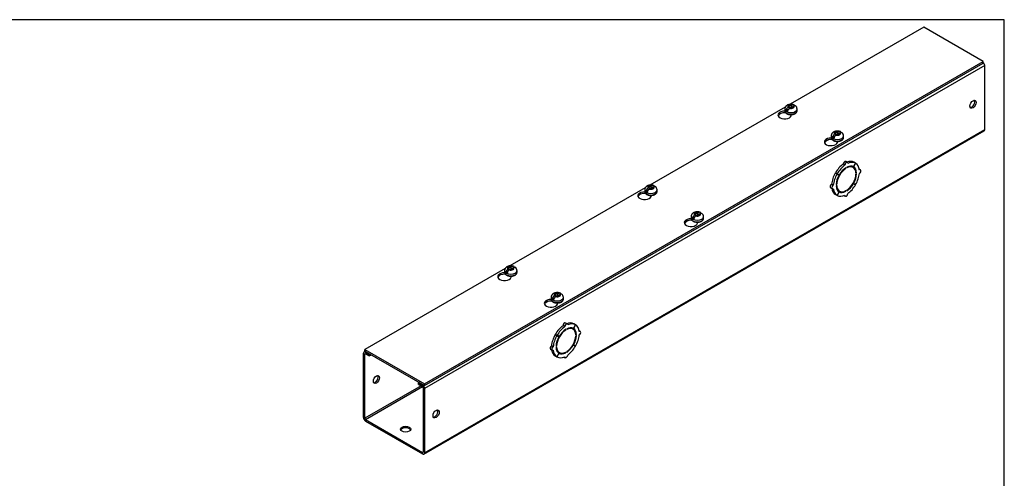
# Model space of a CAD drawing. Header units: inches. Extents: x 0 to 120, y -1 to 80.
# Tile 6 of 6: x 90 to 120, y 66 to 80. Entities that reach past the tile are written whole.
import ezdxf

# ---------------------------------------------------------------- set-up
doc = ezdxf.new("R2010")
doc.units = ezdxf.units.IN
doc.header["$MEASUREMENT"] = 0
for name, color, linetype in [('COM56307-1', 7, 'Continuous'), ('COM70721-2', 7, 'Continuous'), ('Default', 7, 'Continuous'), ('SCS19515', 7, 'Continuous')]:
    doc.layers.add(name, color=color, linetype=linetype)

# ---------------------------------------------------------------- blocks, each defined once
blk = doc.blocks.new('SE5')
at = {"layer": 'COM56307-1', "color": 7, "linetype": 'Continuous'}
for p, q in [((117.303, 79.405), (113.254, 77.067)), ((119.107, 78.363), (117.303, 79.405)), ((102.18, 68.591), (119.107, 78.363)), ((102.18, 68.544), (119.107, 78.317)), ((119.107, 78.317), (119.107, 78.363)), ((113.11, 76.984), (109.011, 74.618)), ((113.113, 76.812), (113.113, 76.82)), ((113.113, 76.812), (113.118, 76.815)), ((113.29, 76.728), (113.29, 76.757)), ((114.52, 76), (114.52, 76.008)), ((114.52, 76), (114.524, 76.002)), ((114.697, 75.916), (114.697, 75.944)), ((108.867, 74.535), (104.769, 72.168)), ((108.871, 74.362), (108.871, 74.37)), ((108.871, 74.362), (108.875, 74.365)), ((109.047, 74.278), (109.047, 74.307)), ((110.277, 73.55), (110.277, 73.558)), ((110.277, 73.55), (110.282, 73.553)), ((110.454, 73.466), (110.454, 73.495)), ((104.625, 72.085), (100.376, 69.632)), ((104.628, 71.913), (104.628, 71.921)), ((104.628, 71.913), (104.632, 71.915)), ((104.805, 71.829), (104.805, 71.857)), ((106.034, 71.101), (106.034, 71.109)), ((106.034, 71.101), (106.039, 71.103)), ((106.211, 71.017), (106.211, 71.045)), ((100.376, 69.632), (102.18, 68.591)), ((100.376, 69.586), (100.376, 69.632)), ((100.376, 69.586), (102.18, 68.544)), ((102.18, 68.544), (102.18, 68.591))]:
    blk.add_line(p, q, dxfattribs=at)
for centre, major_axis, start_param, end_param in [((113.089, 76.742), (0.203, 0), 1.539116, 6.405229), ((113.089, 76.696), (-0.203, 0), 4.590345, 6.080495), ((114.495, 75.93), (0.203, 0), 1.539116, 6.405229), ((114.495, 75.884), (-0.203, 0), 4.590345, 6.08331), ((108.846, 74.293), (0.203, 0), 1.539116, 6.405229), ((108.846, 74.246), (-0.203, 0), 4.590345, 6.080495), ((110.253, 73.481), (0.203, 0), 1.539116, 6.405229), ((110.253, 73.434), (-0.203, 0), 4.590345, 6.08331), ((104.603, 71.843), (0.203, 0), 1.539116, 6.405229), ((104.603, 71.797), (-0.203, 0), 4.590345, 6.080495), ((106.01, 71.031), (0.203, 0), 1.539116, 6.405229), ((106.01, 70.984), (-0.203, 0), 4.590345, 6.08331)]:
    blk.add_ellipse(centre, major_axis=major_axis, ratio=0.57735, start_param=start_param, end_param=end_param, dxfattribs=at)
at = {"layer": 'COM70721-2', "color": 7, "linetype": 'Continuous'}
for p, q in [((119.151, 78.246), (102.18, 68.448)), ((119.151, 76.299), (119.151, 78.246)), ((102.163, 66.462), (119.133, 76.26)), ((102.18, 66.501), (119.151, 76.299)), ((114.417, 75.992), (114.308, 75.929)), ((114.915, 75.225), (114.864, 75.254)), ((114.991, 75.304), (114.94, 75.334)), ((115.166, 75.151), (115.115, 75.18)), ((115.239, 75.282), (115.177, 75.173)), ((115.179, 75.172), (115.177, 75.173)), ((115.179, 75.172), (115.242, 75.28)), ((115.239, 75.282), (115.188, 75.311)), ((115.242, 75.28), (115.239, 75.282)), ((114.677, 74.954), (114.626, 74.983)), ((114.626, 74.983), (114.689, 74.948)), ((114.679, 74.958), (114.628, 74.988)), ((114.691, 74.951), (114.628, 74.988)), ((114.677, 74.954), (114.74, 74.918)), ((114.741, 74.922), (114.679, 74.958)), ((114.74, 74.918), (114.689, 74.948)), ((114.741, 74.922), (114.691, 74.951)), ((114.945, 75.122), (114.929, 75.132)), ((114.945, 75.122), (114.945, 75.142)), ((114.973, 75.159), (114.973, 75.138)), ((115.268, 74.989), (115.249, 75)), ((115.251, 74.978), (115.268, 74.989)), ((115.268, 74.956), (115.251, 74.946)), ((115.386, 75.076), (115.352, 75.096)), ((114.564, 74.617), (114.513, 74.646)), ((114.65, 74.632), (114.668, 74.642)), ((114.668, 74.609), (114.65, 74.599)), ((114.668, 74.642), (114.651, 74.651)), ((115.177, 74.666), (115.165, 74.673)), ((115.179, 74.669), (115.166, 74.676)), ((115.177, 74.666), (115.239, 74.629)), ((115.242, 74.634), (115.179, 74.669)), ((114.482, 74.541), (114.533, 74.511)), ((114.677, 74.307), (114.626, 74.337)), ((114.74, 74.415), (114.677, 74.307)), ((114.679, 74.306), (114.677, 74.307)), ((114.679, 74.306), (114.741, 74.414)), ((114.702, 74.466), (114.753, 74.437)), ((114.741, 74.414), (114.74, 74.415)), ((114.894, 74.303), (114.928, 74.283)), ((114.945, 74.429), (114.926, 74.44)), ((114.945, 74.429), (114.945, 74.449)), ((114.973, 74.466), (114.973, 74.445)), ((110.174, 73.542), (110.065, 73.479)), ((105.932, 71.093), (105.822, 71.03)), ((106.505, 70.405), (106.454, 70.435)), ((106.754, 70.383), (106.703, 70.412)), ((106.43, 70.326), (106.379, 70.355)), ((106.46, 70.223), (106.443, 70.233)), ((106.46, 70.223), (106.46, 70.243)), ((106.488, 70.26), (106.488, 70.239)), ((106.68, 70.252), (106.629, 70.281)), ((106.754, 70.383), (106.692, 70.274)), ((106.694, 70.273), (106.692, 70.274)), ((106.694, 70.273), (106.756, 70.381)), ((106.756, 70.381), (106.754, 70.383)), ((106.783, 70.09), (106.764, 70.101)), ((106.765, 70.079), (106.783, 70.09)), ((106.901, 70.177), (106.866, 70.197)), ((106.191, 70.055), (106.141, 70.084)), ((106.141, 70.084), (106.203, 70.049)), ((106.194, 70.059), (106.143, 70.089)), ((106.205, 70.052), (106.143, 70.089)), ((106.191, 70.055), (106.254, 70.019)), ((106.256, 70.023), (106.194, 70.059)), ((106.254, 70.019), (106.203, 70.049)), ((106.256, 70.023), (106.205, 70.052)), ((106.783, 70.057), (106.765, 70.047)), ((100.332, 67.568), (100.332, 69.516)), ((100.39, 69.578), (100.35, 69.555)), ((100.372, 69.492), (100.393, 69.504)), ((100.415, 69.563), (100.393, 69.551)), ((100.393, 69.551), (100.509, 69.484)), ((100.393, 69.504), (100.509, 69.437)), ((100.509, 69.484), (100.531, 69.496)), ((105.997, 69.642), (106.047, 69.612)), ((106.079, 69.718), (106.028, 69.747)), ((106.165, 69.733), (106.183, 69.743)), ((106.183, 69.71), (106.165, 69.7)), ((106.183, 69.743), (106.166, 69.752)), ((106.254, 69.516), (106.191, 69.408)), ((106.194, 69.407), (106.256, 69.515)), ((106.217, 69.567), (106.268, 69.538)), ((106.256, 69.515), (106.254, 69.516)), ((106.46, 69.53), (106.441, 69.541)), ((106.46, 69.53), (106.46, 69.55)), ((106.488, 69.567), (106.488, 69.546)), ((106.692, 69.767), (106.679, 69.774)), ((106.694, 69.77), (106.681, 69.777)), ((106.692, 69.767), (106.754, 69.73)), ((106.756, 69.735), (106.694, 69.77)), ((100.372, 67.545), (100.372, 69.492)), ((100.509, 69.437), (100.509, 69.484)), ((100.509, 69.437), (100.571, 69.473)), ((106.191, 69.408), (106.141, 69.438)), ((106.194, 69.407), (106.191, 69.408)), ((106.409, 69.404), (106.443, 69.384)), ((102.026, 68.633), (102.004, 68.621)), ((102.004, 68.621), (102.12, 68.554)), ((102.004, 68.574), (102.004, 68.621)), ((102.079, 68.53), (100.372, 67.545)), ((100.393, 67.509), (102.12, 68.507)), ((102.004, 68.574), (102.12, 68.507)), ((102.12, 68.554), (102.142, 68.566)), ((102.14, 68.472), (102.14, 66.524)), ((102.18, 68.448), (102.18, 66.501)), ((100.393, 67.509), (102.12, 66.512)), ((100.393, 67.463), (102.12, 66.466)), ((102.14, 66.524), (102.12, 66.512))]:
    blk.add_line(p, q, dxfattribs=at)
for centre, major_axis, start_param, end_param in [((119.09, 78.281), (0.043, -0.0745), 0.785398, 2.076395), ((118.757, 77.092), (0.066, 0.115), 3.44948, 5.975298), ((119.09, 76.334), (-0.043, 0.0745), 3.141593, 3.926991), ((114.908, 74.823), (0.281, 0.487), 0.896739, 1.566433), ((114.959, 74.794), (0.281, 0.487), 0.896739, 1.566433), ((114.908, 75.28), (-0.0313, -0.0541), 3.141593, 5.497787), ((114.959, 75.25), (-0.0312, -0.0541), 2.356194, 5.497787), ((114.959, 74.794), (-0.206, -0.357), 2.404698, 3.878487), ((114.959, 74.794), (0.219, 0.379), 0.004363, 0.739668), ((114.908, 74.823), (0.281, 0.487), 0.004363, 0.620067), ((114.959, 74.794), (0.281, 0.487), 0.004363, 0.674057), ((114.908, 74.823), (-0.206, -0.357), 3.141593, 3.271499), ((114.908, 74.823), (0.219, 0.379), 5.920402, 6.166551), ((114.959, 74.794), (0.219, 0.379), 5.543517, 6.278822), ((114.959, 74.794), (0.281, 0.487), 5.609128, 6.278822), ((114.908, 74.823), (-0.281, -0.487), 4.716752, 5.386446), ((114.959, 74.794), (-0.281, -0.487), 4.716752, 5.386446), ((114.959, 74.794), (-0.219, -0.379), 4.716752, 5.452057), ((114.959, 74.794), (-0.206, -0.357), 3.975495, 5.449283), ((114.908, 74.823), (-0.206, -0.357), 4.707761, 4.717017), ((114.959, 74.794), (0.219, 0.379), 0.831128, 1.566433), ((114.959, 74.794), (0.206, 0.357), 3.975495, 5.449283), ((114.959, 74.794), (0.219, 0.379), 4.716752, 5.452057), ((114.959, 74.794), (0.281, 0.487), 4.716752, 5.386446), ((115.355, 75.022), (-0.0313, -0.0541), 0.785398, 3.926991), ((114.513, 74.595), (0.0313, 0.0541), 0.785398, 3.141593), ((114.564, 74.566), (0.0313, 0.0541), 0.785398, 3.926991), ((114.959, 74.794), (-0.219, -0.379), 5.543517, 6.278822), ((114.959, 74.794), (0.206, 0.357), 2.404698, 3.878487), ((114.959, 74.794), (-0.219, -0.379), 0.831128, 1.566433), ((114.959, 74.794), (-0.281, -0.487), 0.896739, 1.566433), ((114.908, 74.823), (-0.281, -0.487), 5.663118, 6.278822), ((114.959, 74.794), (-0.281, -0.487), 5.609128, 6.278822), ((114.908, 74.823), (0.206, 0.357), 3.011687, 3.141593), ((114.959, 74.794), (-0.281, -0.487), 0.004363, 0.674057), ((114.908, 74.823), (-0.219, -0.379), 0.116634, 0.362783), ((114.959, 74.794), (-0.219, -0.379), 0.004363, 0.739668), ((114.959, 74.337), (0.0313, 0.0541), 2.356194, 5.497787), ((106.423, 70.381), (-0.0313, -0.0541), 3.141593, 5.497787), ((106.474, 70.351), (-0.0313, -0.0541), 2.356194, 5.497787), ((106.423, 69.924), (0.281, 0.487), 0.004363, 0.620067), ((106.474, 69.895), (0.281, 0.487), 0.004363, 0.674057), ((106.423, 69.924), (0.281, 0.487), 0.896739, 1.566433), ((106.474, 69.895), (-0.206, -0.357), 3.975495, 5.449283), ((106.474, 69.895), (0.281, 0.487), 0.896739, 1.566433), ((106.474, 69.895), (0.219, 0.379), 0.831128, 1.566433), ((106.474, 69.895), (-0.206, -0.357), 2.404698, 3.878487), ((106.474, 69.895), (0.219, 0.379), 0.004363, 0.739668), ((106.423, 69.924), (-0.206, -0.357), 3.141593, 3.271499), ((106.423, 69.924), (0.219, 0.379), 5.920402, 6.166551), ((106.474, 69.895), (0.219, 0.379), 5.543517, 6.278822), ((106.474, 69.895), (0.281, 0.487), 5.609128, 6.278822), ((106.869, 70.123), (-0.0313, -0.0541), 0.785398, 3.926991), ((106.423, 69.924), (-0.281, -0.487), 4.716752, 5.386446), ((106.474, 69.895), (-0.281, -0.487), 4.716752, 5.386446), ((106.474, 69.895), (-0.219, -0.379), 4.716752, 5.452057), ((106.423, 69.924), (-0.206, -0.357), 4.707761, 4.717017), ((106.474, 69.895), (0.206, 0.357), 3.975495, 5.449283), ((106.474, 69.895), (0.219, 0.379), 4.716752, 5.452057), ((106.474, 69.895), (0.281, 0.487), 4.716752, 5.386446), ((100.393, 69.48), (0.043, -0.0745), 2.356194, 3.926991), ((100.393, 69.48), (0.0145, -0.0251), 2.356194, 3.926991), ((106.028, 69.696), (0.0312, 0.0541), 0.785398, 3.141593), ((106.423, 69.924), (-0.281, -0.487), 5.663118, 6.278822), ((106.079, 69.667), (0.0312, 0.0541), 0.785398, 3.926991), ((106.474, 69.895), (-0.281, -0.487), 5.609128, 6.278822), ((106.474, 69.895), (-0.219, -0.379), 5.543517, 6.278822), ((106.474, 69.895), (0.206, 0.357), 2.404698, 3.878487), ((106.423, 69.924), (0.206, 0.357), 3.011687, 3.141593), ((106.423, 69.924), (-0.219, -0.379), 0.116634, 0.362783), ((106.474, 69.895), (-0.219, -0.379), 0.004363, 0.739668), ((106.474, 69.895), (-0.219, -0.379), 0.831128, 1.566433), ((106.474, 69.895), (-0.281, -0.487), 0.896739, 1.566433), ((106.474, 69.895), (-0.281, -0.487), 0.004363, 0.674057), ((106.474, 69.438), (0.0313, 0.0541), 2.356194, 5.497787), ((100.686, 68.746), (-0.066, -0.115), 0.307887, 2.833706), ((102.12, 68.483), (-0.043, 0.0745), 3.926991, 5.497787), ((102.12, 68.483), (-0.0145, 0.0251), 3.926991, 5.497787), ((102.494, 67.702), (0.066, 0.115), 3.44948, 5.975298), ((100.393, 67.533), (-0.043, 0.0745), 0.785398, 2.356194), ((100.393, 67.533), (-0.0145, 0.0251), 0.785398, 2.356194), ((101.61, 67.169), (0.156, 0), 0.260902, 2.88069), ((102.12, 66.536), (-0.0145, 0.0251), 2.356194, 3.926991), ((102.12, 66.536), (-0.043, 0.0745), 2.356194, 3.926991)]:
    blk.add_ellipse(centre, major_axis=major_axis, ratio=0.57735, start_param=start_param, end_param=end_param, dxfattribs=at)
for centre, major_axis in [((118.797, 77.069), (0.066, 0.115)), ((100.726, 68.723), (-0.066, -0.115)), ((102.534, 67.679), (0.066, 0.115)), ((101.61, 67.215), (0.156, 0))]:
    blk.add_ellipse(centre, major_axis=major_axis, ratio=0.57735, dxfattribs=at)
at = {"layer": 'SCS19515', "color": 7, "linetype": 'Continuous'}
for p, q in [((113.225, 76.988), (113.194, 76.971)), ((113.225, 77.029), (113.295, 77.029)), ((113.225, 76.988), (113.225, 77.029)), ((113.225, 76.988), (113.225, 76.937)), ((113.225, 76.967), (113.295, 76.967)), ((113.237, 76.946), (113.268, 76.964)), ((113.337, 76.964), (113.268, 76.964)), ((113.325, 77.046), (113.295, 77.029)), ((113.295, 76.967), (113.295, 77.029)), ((113.337, 76.992), (113.295, 76.967)), ((113.337, 77.004), (113.368, 77.022)), ((113.337, 77.004), (113.337, 76.964)), ((113.094, 76.923), (113.094, 76.874)), ((113.201, 76.913), (113.13, 76.872)), ((113.469, 76.874), (113.469, 76.923)), ((114.5, 76.111), (114.5, 76.062)), ((114.608, 76.101), (114.537, 76.06)), ((114.632, 76.176), (114.601, 76.158)), ((114.632, 76.216), (114.701, 76.216)), ((114.632, 76.176), (114.632, 76.216)), ((114.632, 76.176), (114.632, 76.125)), ((114.632, 76.155), (114.701, 76.155)), ((114.643, 76.134), (114.674, 76.152)), ((114.744, 76.152), (114.674, 76.152)), ((114.732, 76.234), (114.701, 76.216)), ((114.701, 76.155), (114.701, 76.216)), ((114.744, 76.18), (114.701, 76.155)), ((114.744, 76.192), (114.775, 76.21)), ((114.744, 76.192), (114.744, 76.152)), ((114.875, 76.062), (114.875, 76.111)), ((108.982, 74.579), (109.052, 74.579)), ((108.982, 74.539), (108.982, 74.579)), ((109.083, 74.597), (109.052, 74.579)), ((109.052, 74.518), (109.052, 74.579)), ((109.094, 74.554), (109.125, 74.572)), ((108.851, 74.473), (108.851, 74.424)), ((108.959, 74.464), (108.887, 74.423)), ((108.982, 74.539), (108.951, 74.521)), ((108.982, 74.539), (108.982, 74.488)), ((108.982, 74.518), (109.052, 74.518)), ((108.994, 74.496), (109.025, 74.514)), ((109.094, 74.514), (109.025, 74.514)), ((109.094, 74.542), (109.052, 74.518)), ((109.094, 74.554), (109.094, 74.514)), ((109.226, 74.424), (109.226, 74.473)), ((110.389, 73.727), (110.358, 73.709)), ((110.389, 73.767), (110.458, 73.767)), ((110.389, 73.727), (110.389, 73.767)), ((110.389, 73.727), (110.389, 73.676)), ((110.389, 73.706), (110.458, 73.706)), ((110.401, 73.684), (110.431, 73.702)), ((110.501, 73.702), (110.431, 73.702)), ((110.489, 73.785), (110.458, 73.767)), ((110.458, 73.706), (110.458, 73.767)), ((110.501, 73.73), (110.458, 73.706)), ((110.501, 73.742), (110.532, 73.76)), ((110.501, 73.742), (110.501, 73.702)), ((110.257, 73.661), (110.257, 73.612)), ((110.365, 73.652), (110.294, 73.61)), ((110.632, 73.612), (110.632, 73.661)), ((104.608, 72.024), (104.608, 71.975)), ((104.716, 72.014), (104.644, 71.973)), ((104.739, 72.089), (104.709, 72.071)), ((104.739, 72.129), (104.809, 72.129)), ((104.739, 72.089), (104.739, 72.129)), ((104.739, 72.089), (104.739, 72.038)), ((104.739, 72.068), (104.809, 72.068)), ((104.751, 72.047), (104.782, 72.065)), ((104.851, 72.065), (104.782, 72.065)), ((104.84, 72.147), (104.809, 72.129)), ((104.809, 72.068), (104.809, 72.129)), ((104.851, 72.093), (104.809, 72.068)), ((104.851, 72.105), (104.882, 72.123)), ((104.851, 72.105), (104.851, 72.065)), ((104.983, 71.975), (104.983, 72.024)), ((106.146, 71.317), (106.216, 71.317)), ((106.146, 71.277), (106.146, 71.317)), ((106.246, 71.335), (106.216, 71.317)), ((106.216, 71.256), (106.216, 71.317)), ((106.258, 71.293), (106.289, 71.311)), ((106.258, 71.293), (106.258, 71.253)), ((106.015, 71.211), (106.015, 71.162)), ((106.122, 71.202), (106.051, 71.161)), ((106.146, 71.277), (106.115, 71.259)), ((106.146, 71.277), (106.146, 71.226)), ((106.146, 71.256), (106.216, 71.256)), ((106.158, 71.235), (106.189, 71.253)), ((106.258, 71.253), (106.189, 71.253)), ((106.258, 71.28), (106.216, 71.256)), ((106.39, 71.162), (106.39, 71.211))]:
    blk.add_line(p, q, dxfattribs=at)
for centre, radius, start, end in [((113.272, 76.85), 0.144, 122.6431, 170.9725), ((113.338, 76.921), 0.13, 0.6535, 51.7475), ((113.314, 76.825), 0.144, 122.6435, 170.9722), ((114.678, 76.037), 0.144, 122.6431, 170.9725), ((114.721, 76.013), 0.144, 122.6435, 170.9722), ((114.745, 76.109), 0.13, 0.6535, 51.7475), ((109.095, 74.472), 0.13, 0.6535, 51.7475), ((109.029, 74.4), 0.144, 122.6431, 170.9725), ((109.071, 74.376), 0.144, 122.6435, 170.9722), ((110.436, 73.588), 0.144, 122.6431, 170.9725), ((110.478, 73.563), 0.144, 122.6435, 170.9722), ((110.502, 73.659), 0.13, 0.6535, 51.7475), ((104.786, 71.95), 0.144, 122.6431, 170.9725), ((104.829, 71.926), 0.144, 122.6435, 170.9722), ((104.852, 72.022), 0.13, 0.6535, 51.7475), ((106.259, 71.21), 0.13, 0.6535, 51.7475), ((106.193, 71.138), 0.144, 122.6431, 170.9725), ((106.235, 71.114), 0.144, 122.6435, 170.9722)]:
    blk.add_arc(centre, radius, start, end, dxfattribs=at)
for centre, major_axis, start_param, end_param in [((113.281, 76.996), (0.0975, 0), 1.098165, 3.614224), ((113.281, 76.996), (-0.0975, 0), 1.098165, 3.614224), ((113.281, 76.923), (0.187, 0), 3.141695, 6.283185), ((113.281, 76.874), (-0.187, 0), 0, 3.141593), ((113.281, 76.935), (-0.186, 0), 0.623612, 0.947184), ((114.688, 76.111), (0.187, 0), 3.141695, 6.283185), ((114.688, 76.062), (-0.187, 0), 0, 3.141593), ((114.688, 76.123), (-0.186, 0), 0.623612, 0.947184), ((114.688, 76.184), (0.0975, 0), 1.098165, 3.614224), ((114.688, 76.184), (-0.0975, 0), 1.098165, 3.614224), ((109.038, 74.547), (0.0975, 0), 1.098165, 3.614224), ((109.038, 74.547), (-0.0975, 0), 1.098165, 3.614224), ((109.038, 74.473), (0.187, 0), 3.141695, 6.283185), ((109.038, 74.424), (-0.187, 0), 0, 3.141593), ((109.038, 74.485), (-0.186, 0), 0.623612, 0.947184), ((110.445, 73.734), (0.0975, 0), 1.098165, 3.614224), ((110.445, 73.734), (-0.0975, 0), 1.098165, 3.614224), ((110.445, 73.661), (0.187, 0), 3.141695, 6.283185), ((110.445, 73.612), (-0.187, 0), 0, 3.141593), ((110.445, 73.673), (-0.186, 0), 0.623612, 0.947184), ((104.795, 72.024), (0.188, 0), 3.141695, 6.283185), ((104.795, 71.975), (-0.187, 0), 0, 3.141593), ((104.795, 72.036), (-0.186, 0), 0.623612, 0.947184), ((104.795, 72.097), (0.0975, 0), 1.098165, 3.614224), ((104.795, 72.097), (-0.0975, 0), 1.098165, 3.614224), ((106.202, 71.285), (0.0975, 0), 1.098165, 3.614224), ((106.202, 71.285), (-0.0975, 0), 1.098165, 3.614224), ((106.202, 71.211), (0.187, 0), 3.141695, 6.283185), ((106.202, 71.162), (-0.187, 0), 0, 3.141593), ((106.202, 71.224), (-0.186, 0), 0.623612, 0.947184)]:
    blk.add_ellipse(centre, major_axis=major_axis, ratio=0.57735, start_param=start_param, end_param=end_param, dxfattribs=at)
for points, knots in [([(113.368, 77.053), (113.361, 77.056), (113.349, 77.06), (113.327, 77.065), (113.304, 77.068), (113.281, 77.069), (113.258, 77.068), (113.235, 77.065), (113.212, 77.06), (113.19, 77.052), (113.17, 77.042), (113.152, 77.031), (113.136, 77.018), (113.123, 77.004), (113.112, 76.989), (113.104, 76.973), (113.098, 76.956), (113.094, 76.938), (113.094, 76.928), (113.094, 76.923)], [0, 0, 0, 0, 0.055334, 0.118501, 0.18162, 0.24467, 0.307897, 0.371612, 0.436169, 0.501936, 0.569037, 0.628848, 0.686738, 0.742619, 0.796793, 0.849686, 0.901709, 0.958383, 1, 1, 1, 1]), ([(113.388, 77.03), (113.388, 77.031), (113.387, 77.032), (113.386, 77.037), (113.384, 77.04), (113.38, 77.045), (113.378, 77.047), (113.373, 77.051), (113.37, 77.052), (113.365, 77.055), (113.361, 77.055), (113.355, 77.056), (113.351, 77.055), (113.344, 77.054), (113.34, 77.053), (113.333, 77.05), (113.329, 77.048), (113.325, 77.046)], [0.0861551, 0.0861551, 0.0861551, 0.0861551, 0.125, 0.125, 0.25, 0.25, 0.375, 0.375, 0.5, 0.5, 0.625, 0.625, 0.75, 0.75, 0.875, 0.875, 1, 1, 1, 1]), ([(113.368, 77.022), (113.372, 77.024), (113.376, 77.026), (113.383, 77.029), (113.387, 77.03), (113.394, 77.031), (113.397, 77.031), (113.404, 77.031), (113.407, 77.03), (113.413, 77.028), (113.416, 77.026), (113.418, 77.024), (113.419, 77.024), (113.419, 77.024)], [0, 0, 0, 0, 0.125, 0.125, 0.25, 0.25, 0.375, 0.375, 0.5, 0.5, 0.625, 0.625, 0.6403392, 0.6403392, 0.6403392, 0.6403392]), ([(113.094, 76.874), (113.094, 76.873), (113.093, 76.868), (113.095, 76.857), (113.099, 76.843), (113.107, 76.829), (113.116, 76.816), (113.128, 76.803), (113.143, 76.792), (113.16, 76.782), (113.179, 76.773), (113.199, 76.766), (113.22, 76.761), (113.243, 76.757), (113.265, 76.755), (113.289, 76.755), (113.312, 76.756), (113.334, 76.759), (113.356, 76.764), (113.377, 76.771), (113.396, 76.779), (113.414, 76.788), (113.43, 76.8), (113.443, 76.812), (113.454, 76.826), (113.462, 76.841), (113.467, 76.856), (113.469, 76.867), (113.469, 76.873), (113.468, 76.873)], [0, 0, 0, 0, 0.00444, 0.040953, 0.07734, 0.114149, 0.151852, 0.190645, 0.230405, 0.270795, 0.311455, 0.352098, 0.392636, 0.433062, 0.473405, 0.51371, 0.554028, 0.594399, 0.634875, 0.675511, 0.716354, 0.757427, 0.798695, 0.83993, 0.880721, 0.920575, 0.959159, 0.99654, 1, 1, 1, 1]), ([(114.774, 76.241), (114.768, 76.244), (114.755, 76.248), (114.734, 76.253), (114.711, 76.256), (114.688, 76.257), (114.664, 76.256), (114.641, 76.253), (114.619, 76.248), (114.596, 76.24), (114.576, 76.23), (114.558, 76.219), (114.543, 76.206), (114.53, 76.192), (114.519, 76.177), (114.511, 76.161), (114.504, 76.144), (114.501, 76.126), (114.501, 76.116), (114.5, 76.111)], [0, 0, 0, 0, 0.055334, 0.118501, 0.18162, 0.24467, 0.307897, 0.371612, 0.436169, 0.501936, 0.569037, 0.628848, 0.686738, 0.742619, 0.796793, 0.849686, 0.901709, 0.958383, 1, 1, 1, 1]), ([(114.5, 76.062), (114.5, 76.061), (114.5, 76.056), (114.502, 76.045), (114.506, 76.03), (114.513, 76.017), (114.523, 76.003), (114.535, 75.991), (114.55, 75.98), (114.566, 75.97), (114.585, 75.961), (114.605, 75.954), (114.627, 75.949), (114.649, 75.945), (114.672, 75.943), (114.695, 75.943), (114.718, 75.944), (114.741, 75.947), (114.762, 75.952), (114.783, 75.958), (114.803, 75.967), (114.82, 75.976), (114.836, 75.988), (114.85, 76), (114.861, 76.014), (114.869, 76.029), (114.874, 76.044), (114.876, 76.055), (114.875, 76.061), (114.875, 76.061)], [0, 0, 0, 0, 0.00444, 0.040953, 0.07734, 0.114149, 0.151852, 0.190645, 0.230405, 0.270795, 0.311455, 0.352098, 0.392636, 0.433062, 0.473405, 0.51371, 0.554028, 0.594399, 0.634875, 0.675511, 0.716354, 0.757427, 0.798695, 0.83993, 0.880721, 0.920575, 0.959159, 0.99654, 1, 1, 1, 1]), ([(114.795, 76.218), (114.794, 76.219), (114.794, 76.22), (114.792, 76.224), (114.791, 76.227), (114.787, 76.233), (114.785, 76.235), (114.78, 76.239), (114.777, 76.24), (114.771, 76.242), (114.768, 76.243), (114.761, 76.244), (114.758, 76.243), (114.751, 76.242), (114.747, 76.241), (114.74, 76.238), (114.736, 76.236), (114.732, 76.234)], [0.0861551, 0.0861551, 0.0861551, 0.0861551, 0.125, 0.125, 0.25, 0.25, 0.375, 0.375, 0.5, 0.5, 0.625, 0.625, 0.75, 0.75, 0.875, 0.875, 1, 1, 1, 1]), ([(114.775, 76.21), (114.778, 76.212), (114.782, 76.214), (114.79, 76.217), (114.793, 76.218), (114.8, 76.219), (114.804, 76.219), (114.81, 76.219), (114.814, 76.218), (114.819, 76.216), (114.822, 76.214), (114.825, 76.212), (114.825, 76.212), (114.826, 76.212)], [0, 0, 0, 0, 0.125, 0.125, 0.25, 0.25, 0.375, 0.375, 0.5, 0.5, 0.625, 0.625, 0.6403392, 0.6403392, 0.6403392, 0.6403392]), ([(109.125, 74.604), (109.118, 74.606), (109.106, 74.611), (109.084, 74.616), (109.062, 74.619), (109.038, 74.62), (109.015, 74.619), (108.992, 74.616), (108.969, 74.61), (108.947, 74.602), (108.927, 74.593), (108.909, 74.581), (108.894, 74.569), (108.88, 74.555), (108.87, 74.54), (108.861, 74.524), (108.855, 74.506), (108.851, 74.489), (108.851, 74.478), (108.851, 74.473)], [0, 0, 0, 0, 0.055334, 0.118501, 0.18162, 0.24467, 0.307897, 0.371612, 0.436169, 0.501936, 0.569037, 0.628848, 0.686738, 0.742619, 0.796793, 0.849686, 0.901709, 0.958383, 1, 1, 1, 1]), ([(109.145, 74.58), (109.145, 74.582), (109.145, 74.583), (109.143, 74.587), (109.141, 74.59), (109.137, 74.595), (109.135, 74.598), (109.13, 74.601), (109.128, 74.603), (109.122, 74.605), (109.119, 74.606), (109.112, 74.606), (109.109, 74.606), (109.101, 74.605), (109.098, 74.604), (109.09, 74.601), (109.086, 74.599), (109.083, 74.597)], [0.0861551, 0.0861551, 0.0861551, 0.0861551, 0.125, 0.125, 0.25, 0.25, 0.375, 0.375, 0.5, 0.5, 0.625, 0.625, 0.75, 0.75, 0.875, 0.875, 1, 1, 1, 1]), ([(109.125, 74.572), (109.129, 74.574), (109.133, 74.576), (109.14, 74.579), (109.144, 74.58), (109.151, 74.581), (109.154, 74.582), (109.161, 74.581), (109.164, 74.581), (109.17, 74.578), (109.173, 74.577), (109.175, 74.575), (109.176, 74.575), (109.176, 74.574)], [0, 0, 0, 0, 0.125, 0.125, 0.25, 0.25, 0.375, 0.375, 0.5, 0.5, 0.625, 0.625, 0.6403392, 0.6403392, 0.6403392, 0.6403392]), ([(108.851, 74.424), (108.851, 74.424), (108.85, 74.418), (108.852, 74.407), (108.857, 74.393), (108.864, 74.379), (108.873, 74.366), (108.886, 74.354), (108.9, 74.342), (108.917, 74.332), (108.936, 74.324), (108.956, 74.317), (108.977, 74.311), (109, 74.307), (109.023, 74.305), (109.046, 74.305), (109.069, 74.307), (109.091, 74.31), (109.113, 74.315), (109.134, 74.321), (109.153, 74.329), (109.171, 74.339), (109.187, 74.35), (109.2, 74.363), (109.211, 74.377), (109.219, 74.391), (109.224, 74.407), (109.226, 74.418), (109.226, 74.423), (109.226, 74.424)], [0, 0, 0, 0, 0.00444, 0.040953, 0.07734, 0.114149, 0.151852, 0.190645, 0.230405, 0.270795, 0.311455, 0.352098, 0.392636, 0.433062, 0.473405, 0.51371, 0.554028, 0.594399, 0.634875, 0.675511, 0.716354, 0.757427, 0.798695, 0.83993, 0.880721, 0.920575, 0.959159, 0.99654, 1, 1, 1, 1]), ([(110.532, 73.792), (110.525, 73.794), (110.513, 73.798), (110.491, 73.803), (110.468, 73.807), (110.445, 73.808), (110.422, 73.807), (110.398, 73.803), (110.376, 73.798), (110.354, 73.79), (110.333, 73.781), (110.315, 73.769), (110.3, 73.757), (110.287, 73.743), (110.276, 73.728), (110.268, 73.711), (110.261, 73.694), (110.258, 73.677), (110.258, 73.666), (110.258, 73.661)], [0, 0, 0, 0, 0.055334, 0.118501, 0.18162, 0.24467, 0.307897, 0.371612, 0.436169, 0.501936, 0.569037, 0.628848, 0.686738, 0.742619, 0.796793, 0.849686, 0.901709, 0.958383, 1, 1, 1, 1]), ([(110.552, 73.768), (110.552, 73.769), (110.551, 73.77), (110.549, 73.775), (110.548, 73.778), (110.544, 73.783), (110.542, 73.786), (110.537, 73.789), (110.534, 73.791), (110.528, 73.793), (110.525, 73.794), (110.519, 73.794), (110.515, 73.794), (110.508, 73.793), (110.504, 73.791), (110.497, 73.789), (110.493, 73.787), (110.489, 73.785)], [0.0861551, 0.0861551, 0.0861551, 0.0861551, 0.125, 0.125, 0.25, 0.25, 0.375, 0.375, 0.5, 0.5, 0.625, 0.625, 0.75, 0.75, 0.875, 0.875, 1, 1, 1, 1]), ([(110.532, 73.76), (110.535, 73.762), (110.539, 73.764), (110.547, 73.767), (110.55, 73.768), (110.558, 73.769), (110.561, 73.769), (110.568, 73.769), (110.571, 73.768), (110.577, 73.766), (110.579, 73.765), (110.582, 73.763), (110.582, 73.762), (110.583, 73.762)], [0, 0, 0, 0, 0.125, 0.125, 0.25, 0.25, 0.375, 0.375, 0.5, 0.5, 0.625, 0.625, 0.6403392, 0.6403392, 0.6403392, 0.6403392]), ([(110.258, 73.612), (110.258, 73.611), (110.257, 73.606), (110.259, 73.595), (110.263, 73.581), (110.27, 73.567), (110.28, 73.554), (110.292, 73.542), (110.307, 73.53), (110.324, 73.52), (110.342, 73.512), (110.363, 73.505), (110.384, 73.499), (110.406, 73.495), (110.429, 73.493), (110.452, 73.493), (110.475, 73.494), (110.498, 73.498), (110.52, 73.502), (110.54, 73.509), (110.56, 73.517), (110.578, 73.527), (110.594, 73.538), (110.607, 73.551), (110.618, 73.565), (110.626, 73.579), (110.631, 73.594), (110.633, 73.606), (110.632, 73.611), (110.632, 73.612)], [0, 0, 0, 0, 0.00444, 0.040953, 0.07734, 0.114149, 0.151852, 0.190645, 0.230405, 0.270795, 0.311455, 0.352098, 0.392636, 0.433062, 0.473405, 0.51371, 0.554028, 0.594399, 0.634875, 0.675511, 0.716354, 0.757427, 0.798695, 0.83993, 0.880721, 0.920575, 0.959159, 0.99654, 1, 1, 1, 1]), ([(104.882, 72.154), (104.875, 72.157), (104.863, 72.161), (104.841, 72.166), (104.819, 72.169), (104.795, 72.17), (104.772, 72.169), (104.749, 72.166), (104.726, 72.161), (104.704, 72.153), (104.684, 72.143), (104.666, 72.132), (104.651, 72.119), (104.638, 72.105), (104.627, 72.09), (104.618, 72.074), (104.612, 72.057), (104.608, 72.039), (104.608, 72.029), (104.608, 72.023)], [0, 0, 0, 0, 0.055334, 0.118501, 0.18162, 0.24467, 0.307897, 0.371612, 0.436169, 0.501936, 0.569037, 0.628848, 0.686738, 0.742619, 0.796793, 0.849686, 0.901709, 0.958383, 1, 1, 1, 1]), ([(104.608, 71.975), (104.608, 71.974), (104.608, 71.969), (104.609, 71.958), (104.614, 71.943), (104.621, 71.929), (104.631, 71.916), (104.643, 71.904), (104.657, 71.893), (104.674, 71.883), (104.693, 71.874), (104.713, 71.867), (104.735, 71.862), (104.757, 71.858), (104.78, 71.856), (104.803, 71.855), (104.826, 71.857), (104.848, 71.86), (104.87, 71.865), (104.891, 71.871), (104.91, 71.88), (104.928, 71.889), (104.944, 71.901), (104.958, 71.913), (104.969, 71.927), (104.977, 71.942), (104.981, 71.957), (104.983, 71.968), (104.983, 71.974), (104.983, 71.974)], [0, 0, 0, 0, 0.00444, 0.040953, 0.07734, 0.114149, 0.151852, 0.190645, 0.230405, 0.270795, 0.311455, 0.352098, 0.392636, 0.433062, 0.473405, 0.51371, 0.554028, 0.594399, 0.634875, 0.675511, 0.716354, 0.757427, 0.798695, 0.83993, 0.880721, 0.920575, 0.959159, 0.99654, 1, 1, 1, 1]), ([(104.902, 72.131), (104.902, 72.132), (104.902, 72.133), (104.9, 72.137), (104.898, 72.14), (104.895, 72.146), (104.892, 72.148), (104.887, 72.152), (104.885, 72.153), (104.879, 72.155), (104.876, 72.156), (104.869, 72.157), (104.866, 72.156), (104.859, 72.155), (104.855, 72.154), (104.847, 72.151), (104.844, 72.149), (104.84, 72.147)], [0.0861551, 0.0861551, 0.0861551, 0.0861551, 0.125, 0.125, 0.25, 0.25, 0.375, 0.375, 0.5, 0.5, 0.625, 0.625, 0.75, 0.75, 0.875, 0.875, 1, 1, 1, 1]), ([(104.882, 72.123), (104.886, 72.125), (104.89, 72.127), (104.897, 72.13), (104.901, 72.131), (104.908, 72.132), (104.912, 72.132), (104.918, 72.132), (104.921, 72.131), (104.927, 72.129), (104.93, 72.127), (104.933, 72.125), (104.933, 72.125), (104.933, 72.125)], [0, 0, 0, 0, 0.125, 0.125, 0.25, 0.25, 0.375, 0.375, 0.5, 0.5, 0.625, 0.625, 0.6403392, 0.6403392, 0.6403392, 0.6403392]), ([(106.289, 71.342), (106.282, 71.344), (106.27, 71.349), (106.248, 71.354), (106.225, 71.357), (106.202, 71.358), (106.179, 71.357), (106.156, 71.354), (106.133, 71.348), (106.111, 71.341), (106.091, 71.331), (106.073, 71.32), (106.057, 71.307), (106.044, 71.293), (106.033, 71.278), (106.025, 71.262), (106.019, 71.244), (106.015, 71.227), (106.015, 71.217), (106.015, 71.211)], [0, 0, 0, 0, 0.055334, 0.118501, 0.18162, 0.24467, 0.307897, 0.371612, 0.436169, 0.501936, 0.569037, 0.628848, 0.686738, 0.742619, 0.796793, 0.849686, 0.901709, 0.958383, 1, 1, 1, 1]), ([(106.309, 71.319), (106.309, 71.32), (106.308, 71.321), (106.307, 71.325), (106.305, 71.328), (106.301, 71.334), (106.299, 71.336), (106.294, 71.34), (106.291, 71.341), (106.286, 71.343), (106.282, 71.344), (106.276, 71.344), (106.272, 71.344), (106.265, 71.343), (106.261, 71.342), (106.254, 71.339), (106.25, 71.337), (106.246, 71.335)], [0.0861551, 0.0861551, 0.0861551, 0.0861551, 0.125, 0.125, 0.25, 0.25, 0.375, 0.375, 0.5, 0.5, 0.625, 0.625, 0.75, 0.75, 0.875, 0.875, 1, 1, 1, 1]), ([(106.289, 71.311), (106.293, 71.313), (106.296, 71.315), (106.304, 71.317), (106.308, 71.318), (106.315, 71.32), (106.318, 71.32), (106.325, 71.319), (106.328, 71.319), (106.334, 71.317), (106.337, 71.315), (106.339, 71.313), (106.34, 71.313), (106.34, 71.313)], [0, 0, 0, 0, 0.125, 0.125, 0.25, 0.25, 0.375, 0.375, 0.5, 0.5, 0.625, 0.625, 0.6403392, 0.6403392, 0.6403392, 0.6403392]), ([(106.015, 71.163), (106.015, 71.162), (106.014, 71.157), (106.016, 71.146), (106.02, 71.131), (106.028, 71.117), (106.037, 71.104), (106.049, 71.092), (106.064, 71.081), (106.081, 71.071), (106.1, 71.062), (106.12, 71.055), (106.141, 71.049), (106.164, 71.046), (106.186, 71.044), (106.21, 71.043), (106.233, 71.045), (106.255, 71.048), (106.277, 71.053), (106.298, 71.059), (106.317, 71.067), (106.335, 71.077), (106.351, 71.088), (106.364, 71.101), (106.375, 71.115), (106.383, 71.13), (106.388, 71.145), (106.39, 71.156), (106.39, 71.161), (106.389, 71.162)], [0, 0, 0, 0, 0.00444, 0.040953, 0.07734, 0.114149, 0.151852, 0.190645, 0.230405, 0.270795, 0.311455, 0.352098, 0.392636, 0.433062, 0.473405, 0.51371, 0.554028, 0.594399, 0.634875, 0.675511, 0.716354, 0.757427, 0.798695, 0.83993, 0.880721, 0.920575, 0.959159, 0.99654, 1, 1, 1, 1])]:
    blk.add_open_spline(points, degree=3, knots=knots, dxfattribs=at)
blk = doc.blocks.new('BORDER')
at = {"layer": 'Default', "color": 7, "linetype": 'Continuous'}
for p, q in [((0, 27.86), (-41.86, 27.86)), ((0, 0), (0, 27.86))]:
    blk.add_line(p, q, dxfattribs=at)

msp = doc.modelspace()

# ---------------------------------------------------------------- block references
at = {"layer": 'Default', "color": 7, "xscale": 2.85, "yscale": 2.85, "zscale": 2.85}
msp.add_blockref('BORDER', (119.744, 0.233), dxfattribs=at)
at = {"layer": 'Default'}
msp.add_blockref('SE5', (0, 0), dxfattribs=at)

doc.saveas('drawing.dxf')
